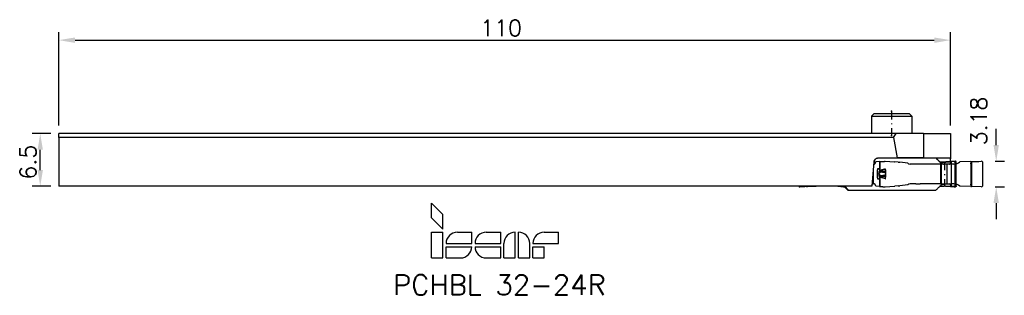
# Model space of a CAD drawing. Extents: x 8 to 130, y -55 to -21.
import ezdxf
from ezdxf.enums import TextEntityAlignment as Align

# ---------------------------------------------------------------- set-up
doc = ezdxf.new("R2010")
doc.units = 0
doc.linetypes.add('DASHDOTX2', pattern=[2, 1, -0.5, 0, -0.5])
doc.layers.get('DEFPOINTS').update_dxf_attribs({"linetype": 'CONTINUOUS'})
for name, color, linetype in [('1', 4, 'CONTINUOUS'), ('2', 7, 'CONTINUOUS'), ('2L', 7, 'CONTINUOUS'), ('4', 2, 'DASHDOTX2'), ('SK6', 5, 'CONTINUOUS')]:
    doc.layers.add(name, color=color, linetype=linetype)
doc.styles.get("Standard").update_dxf_attribs({"font": 'ROMANS.SHX'})
doc.dimstyles.get("Standard").update_dxf_attribs({"dimtxt": 2, "dimasz": 2, "dimexe": 1, "dimexo": 1, "dimgap": 0.5, "dimtad": 1, "dimzin": 9, "dimcen": 0, "dimclrd": 256, "dimclre": 256, "dimclrt": 256, "dimazin": 3, "dimtp": 0.1, "dimtm": 0.1, "dimtfac": 0.71, "dimtofl": 0, "dimtmove": 0, "dimatfit": 3})

# ---------------------------------------------------------------- blocks, each defined once
blk = doc.blocks.new('ISCAR')
at = {"layer": 'SK6'}
for p, q in [((-11.25, 8.5), (-9.5, 6.75)), ((-11.25, 6.25), (-11.25, 8.5)), ((-11.25, 6.25), (-9.5, 4.5)), ((-9.5, 4.5), (-9.5, 6.75)), ((-11.25, 4), (-9.5, 4)), ((-11.25, 0), (-11.25, 4)), ((-9.5, 0), (-9.5, 4)), ((-7.25, 4), (-5, 4)), ((-5, 2.25), (-5, 4)), ((-2.75, 4), (-0.5, 4)), ((-0.5, 2.25), (-0.5, 4)), ((1.75, 0), (1.75, 4)), ((2.25, 0), (2.25, 4)), ((6.25, 4), (8.5, 4)), ((8.5, 2.25), (8.5, 4)), ((-9, 2.25), (-5, 2.25)), ((-9, 1.75), (-5, 1.75)), ((-9, 0), (-9, 1.75)), ((-4.5, 2.25), (-0.5, 2.25)), ((-4.5, 1.75), (-0.5, 1.75)), ((-0.5, 0), (-0.5, 1.75)), ((0, 0), (0, 2.25)), ((4, 0), (4, 2.25)), ((4.5, 2.25), (8.5, 2.25)), ((4.5, 1.75), (6.25, 1.75)), ((4.5, 0), (4.5, 1.75)), ((6.25, 0), (6.25, 1.75)), ((-11.25, 0), (-9.5, 0)), ((-9, 0), (-6.75, 0)), ((-2.75, 0), (-0.5, 0)), ((0, 0), (1.75, 0)), ((2.25, 0), (4, 0)), ((4.5, 0), (6.25, 0))]:
    blk.add_line(p, q, dxfattribs=at)
for centre, start, end in [((-7.25, 2.25), 90, 180), ((-2.75, 2.25), 90, 180), ((1.75, 2.25), 90, 180), ((2.25, 2.25), 0, 90), ((6.25, 2.25), 90, 180), ((-6.75, 1.75), 270, 0), ((-2.75, 1.75), 180, 270)]:
    blk.add_arc(centre, 1.75, start, end, dxfattribs=at)
blk = doc.blocks.new('*U16')
at = {"layer": '2L'}
blk.add_text('3.18', height=2, rotation=90, dxfattribs=at).set_placement((127.69, -36.56))
blk = doc.blocks.new('*D9')
at = {"layer": '2L'}
for p, q in [((128.83, -36.54), (128.83, -34.54)), ((128.71, -38.54), (129.83, -38.54)), ((128.71, -41.72), (129.83, -41.72)), ((128.83, -43.72), (128.83, -45.72))]:
    blk.add_line(p, q, dxfattribs=at)
for points in [[(128.49, -36.54), (129.16, -36.54), (128.83, -38.54)], [(128.49, -43.72), (129.16, -43.72), (128.83, -41.72)]]:
    blk.add_solid(points, dxfattribs=at)
at = {"layer": 'DEFPOINTS', "color": 0}
for p in [(127.71, -38.54), (128.83, -38.54), (127.71, -41.72)]:
    blk.add_point(p, dxfattribs=at)
at = {"layer": '2'}
blk.add_blockref('*U16', (0, 0), dxfattribs=at)
blk = doc.blocks.new('*U14')
at = {"layer": '2L'}
blk.add_text('110', height=2, dxfattribs=at).set_placement((65.19, -23.08))
blk = doc.blocks.new('*D10')
at = {"layer": '2L'}
for p, q in [((13.19, -34.13), (13.19, -22.58)), ((123.19, -34.13), (123.19, -22.58)), ((15.19, -23.58), (121.19, -23.58))]:
    blk.add_line(p, q, dxfattribs=at)
for points in [[(15.19, -23.25), (15.19, -23.92), (13.19, -23.58)], [(121.19, -23.25), (121.19, -23.92), (123.19, -23.58)]]:
    blk.add_solid(points, dxfattribs=at)
at = {"layer": 'DEFPOINTS', "color": 0}
for p in [(123.19, -23.58), (13.19, -35.13), (123.19, -35.13)]:
    blk.add_point(p, dxfattribs=at)
at = {"layer": '2'}
blk.add_blockref('*U14', (0, 0), dxfattribs=at)
blk = doc.blocks.new('*U15')
at = {"layer": '2L'}
blk.add_text('6.5', height=2, rotation=90, dxfattribs=at).set_placement((10.4, -40.8))
blk = doc.blocks.new('*D11')
at = {"layer": '2L'}
for p, q in [((12.19, -35.13), (9.9, -35.13)), ((10.9, -39.63), (10.9, -37.13)), ((12.19, -41.63), (9.9, -41.63))]:
    blk.add_line(p, q, dxfattribs=at)
for points in [[(10.57, -37.13), (11.23, -37.13), (10.9, -35.13)], [(10.57, -39.63), (11.23, -39.63), (10.9, -41.63)]]:
    blk.add_solid(points, dxfattribs=at)
at = {"layer": 'DEFPOINTS', "color": 0}
for p in [(10.9, -35.13), (13.19, -35.13), (13.19, -41.63)]:
    blk.add_point(p, dxfattribs=at)
at = {"layer": '2'}
blk.add_blockref('*U15', (0, 0), dxfattribs=at)

msp = doc.modelspace()

# ---------------------------------------------------------------- linework, layer by layer
at = {"layer": '1'}
for p, q in [((113.778, -32.626), (113.424, -32.98)), ((113.778, -32.626), (114.895, -32.626)), ((114.895, -32.626), (118.071, -32.626)), ((118.071, -32.626), (118.424, -32.98)), ((113.424, -32.98), (114.726, -32.98)), ((113.424, -32.98), (113.424, -35.126)), ((114.726, -32.98), (118.424, -32.98)), ((118.424, -32.98), (118.424, -35.126)), ((116.497, -35.126), (13.192, -35.126)), ((13.192, -35.626), (13.192, -35.126)), ((116.172, -35.626), (116.497, -35.126)), ((119.845, -35.126), (116.497, -35.126)), ((119.845, -35.126), (119.845, -38.126)), ((119.845, -35.126), (123.192, -35.126)), ((123.192, -35.126), (123.192, -38.235)), ((116.172, -35.626), (13.192, -35.626)), ((13.192, -35.626), (13.192, -41.626)), ((116.172, -35.626), (116.607, -38.126)), ((113.748, -38.626), (113.487, -41.626)), ((114.423, -38.573), (113.998, -38.62)), ((114.315, -38.126), (119.434, -38.126)), ((114.317, -38.126), (116.607, -38.126)), ((114.423, -38.573), (114.462, -38.572)), ((114.423, -38.573), (114.423, -38.901)), ((114.462, -38.572), (114.462, -38.901)), ((115.119, -38.544), (115.121, -38.544)), ((115.121, -38.544), (116.297, -38.613)), ((116.297, -38.613), (116.309, -38.614)), ((116.729, -38.651), (116.309, -38.614)), ((119.845, -38.126), (116.607, -38.126)), ((116.729, -38.651), (116.944, -38.673)), ((117.911, -38.784), (116.944, -38.673)), ((119.434, -38.126), (120.179, -38.126)), ((119.845, -38.126), (123.12, -38.126)), ((120.179, -38.126), (121.362, -38.126)), ((121.362, -38.126), (121.38, -38.126)), ((121.881, -38.626), (122.389, -38.626)), ((121.911, -38.656), (121.987, -38.651)), ((121.944, -38.687), (123.296, -38.62)), ((121.987, -38.651), (122.573, -38.614)), ((123.816, -38.544), (122.573, -38.614)), ((122.573, -38.614), (122.579, -38.614)), ((122.574, -38.614), (123.817, -38.544)), ((123.192, -38.579), (123.192, -38.235)), ((123.263, -38.656), (123.263, -41.597)), ((123.72, -38.573), (123.296, -38.62)), ((123.716, -38.572), (123.724, -38.572)), ((123.72, -38.573), (123.724, -38.572)), ((123.72, -38.573), (123.724, -41.351)), ((123.724, -38.572), (123.724, -38.901)), ((123.901, -41.45), (123.901, -38.743)), ((125.703, -38.573), (124.329, -38.62)), ((125.703, -38.573), (125.76, -38.572)), ((125.703, -38.573), (125.703, -38.901)), ((125.703, -38.837), (125.703, -40.73)), ((125.76, -38.572), (125.76, -38.901)), ((127.193, -38.901), (127.193, -38.743)), ((113.669, -39.536), (113.669, -41.351)), ((113.775, -38.901), (113.724, -38.901)), ((114.423, -38.901), (114.423, -39.472)), ((114.423, -39.472), (114.426, -39.474)), ((114.462, -38.901), (114.462, -39.541)), ((114.56, -39.697), (114.556, -39.667)), ((115.14, -39.502), (115.163, -39.502)), ((115.231, -40.146), (115.231, -40.056)), ((118.924, -38.901), (118.213, -38.901)), ((118.956, -38.901), (118.924, -38.901)), ((119.36, -38.901), (118.962, -38.901)), ((119.442, -38.901), (119.36, -38.901)), ((121.958, -38.901), (119.442, -38.901)), ((122.017, -38.901), (121.958, -38.901)), ((121.958, -38.901), (121.958, -41.351)), ((122.726, -38.901), (122.017, -38.901)), ((122.017, -38.901), (122.017, -41.351)), ((123.263, -38.901), (122.726, -38.901)), ((122.726, -38.901), (122.726, -41.351)), ((123.606, -38.901), (123.263, -38.901)), ((123.263, -38.901), (123.263, -41.351)), ((125.703, -38.901), (125.703, -39.472)), ((125.76, -38.901), (125.76, -40.662)), ((127.193, -40.7), (127.193, -38.901)), ((114.423, -40.73), (114.426, -40.728)), ((114.423, -40.73), (114.423, -41.351)), ((114.462, -40.662), (114.462, -41.351)), ((114.556, -40.535), (114.56, -40.505)), ((115.14, -40.7), (115.163, -40.7)), ((125.703, -40.73), (125.703, -41.351)), ((125.76, -40.662), (125.76, -41.351)), ((127.193, -41.351), (127.193, -40.7)), ((113.487, -41.626), (13.192, -41.626)), ((104.617, -41.708), (105.438, -41.638)), ((105.436, -41.68), (105.468, -41.68)), ((105.604, -41.626), (105.438, -41.638)), ((105.468, -41.68), (106.58, -41.632)), ((105.516, -41.679), (105.516, -41.681)), ((106.58, -41.632), (106.625, -41.626)), ((109.28, -41.626), (109.309, -41.638)), ((109.309, -41.638), (109.315, -41.639)), ((109.315, -41.639), (109.975, -41.707)), ((109.975, -41.707), (109.993, -41.708)), ((109.993, -41.708), (110.094, -41.703)), ((110.017, -41.626), (110.518, -42.126)), ((110.592, -42.126), (110.134, -41.626)), ((110.518, -42.126), (110.592, -42.126)), ((110.592, -42.126), (112.906, -42.126)), ((112.906, -42.126), (113.775, -42.126)), ((113.511, -41.351), (113.62, -41.351)), ((113.62, -41.351), (113.669, -41.351)), ((113.775, -41.351), (113.669, -41.351)), ((113.724, -42.126), (114.87, -42.126)), ((113.775, -42.126), (119.434, -42.126)), ((114.423, -41.68), (113.998, -41.632)), ((114.423, -41.351), (114.423, -41.68)), ((114.423, -41.68), (114.462, -41.68)), ((114.462, -41.351), (114.462, -41.68)), ((114.87, -42.126), (118.124, -42.126)), ((115.119, -41.708), (115.121, -41.708)), ((115.121, -41.708), (116.297, -41.639)), ((116.297, -41.639), (116.309, -41.638)), ((116.729, -41.601), (116.309, -41.638)), ((116.729, -41.601), (116.944, -41.579)), ((117.911, -41.468), (116.944, -41.579)), ((118.924, -41.351), (118.213, -41.351)), ((118.924, -41.351), (118.956, -41.351)), ((118.962, -41.351), (119.36, -41.351)), ((119.36, -41.351), (119.442, -41.351)), ((119.434, -42.126), (120.179, -42.126)), ((121.958, -41.351), (119.442, -41.351)), ((120.179, -42.126), (121.362, -42.126)), ((121.362, -42.126), (121.38, -42.126)), ((121.881, -41.626), (122.389, -41.626)), ((121.911, -41.596), (121.987, -41.601)), ((121.944, -41.565), (123.296, -41.632)), ((121.958, -41.351), (122.017, -41.351)), ((121.987, -41.601), (122.573, -41.638)), ((122.017, -41.351), (122.726, -41.351)), ((123.816, -41.708), (122.573, -41.638)), ((122.573, -41.638), (122.579, -41.638)), ((122.574, -41.638), (123.817, -41.708)), ((122.726, -41.351), (123.263, -41.351)), ((123.606, -41.351), (123.263, -41.351)), ((123.72, -41.68), (123.296, -41.632)), ((123.716, -41.68), (123.724, -41.68)), ((123.72, -41.351), (123.72, -41.68)), ((123.72, -41.68), (123.724, -41.68)), ((123.724, -41.351), (123.724, -41.68)), ((123.901, -41.509), (123.901, -41.392)), ((125.703, -41.68), (124.329, -41.632)), ((125.703, -41.351), (125.703, -41.68)), ((125.703, -41.68), (125.76, -41.68)), ((125.76, -41.351), (125.76, -41.68)), ((126.984, -41.708), (125.76, -41.68)), ((127.193, -41.509), (127.193, -41.351))]:
    msp.add_line(p, q, dxfattribs=at)
for points in [[(113.748, -38.626), (113.752, -38.591), (113.759, -38.556), (113.768, -38.522), (113.78, -38.488), (113.794, -38.456), (113.81, -38.424), (113.829, -38.393), (113.849, -38.364), (113.871, -38.336), (113.895, -38.309), (113.92, -38.284), (113.948, -38.26), (113.976, -38.238), (114.006, -38.217), (114.037, -38.199), (114.07, -38.182), (114.103, -38.168), (114.137, -38.155), (114.172, -38.145), (114.208, -38.137), (114.244, -38.131), (114.281, -38.127), (114.317, -38.126)], [(113.775, -38.901), (113.806, -38.896), (113.836, -38.883), (113.895, -38.828), (113.998, -38.62)], [(113.807, -38.43), (113.813, -38.486), (113.819, -38.542), (113.824, -38.599), (113.83, -38.655), (113.836, -38.709), (113.843, -38.757), (113.85, -38.799), (113.858, -38.834), (113.865, -38.862)], [(114.462, -38.572), (114.524, -38.572), (114.581, -38.572), (114.635, -38.572), (114.685, -38.572), (114.732, -38.571), (114.775, -38.57), (114.816, -38.568), (114.853, -38.567), (114.889, -38.565), (114.922, -38.563), (114.952, -38.561), (114.981, -38.559), (115.008, -38.557), (115.034, -38.555), (115.057, -38.552), (115.08, -38.55), (115.1, -38.547), (115.119, -38.544)], [(121.362, -38.126), (121.413, -38.177), (121.464, -38.23), (121.515, -38.282), (121.566, -38.334), (121.617, -38.386), (121.669, -38.438), (121.719, -38.49), (121.771, -38.543), (121.822, -38.595), (121.872, -38.647), (121.925, -38.698), (121.981, -38.744), (122.041, -38.784), (122.105, -38.819), (122.171, -38.848), (122.239, -38.871), (122.31, -38.888), (122.381, -38.898), (122.453, -38.901)], [(121.38, -38.126), (121.431, -38.175), (121.48, -38.224), (121.53, -38.274), (121.579, -38.324), (121.629, -38.373), (121.678, -38.423), (121.728, -38.472), (121.777, -38.522), (121.827, -38.571), (121.876, -38.621), (121.926, -38.67), (121.978, -38.717), (122.035, -38.759), (122.094, -38.796), (122.157, -38.827), (122.222, -38.854), (122.288, -38.874), (122.357, -38.889), (122.426, -38.898), (122.496, -38.901)], [(123.072, -38.901), (123.103, -38.896), (123.134, -38.883), (123.193, -38.828), (123.296, -38.62)], [(123.192, -38.235), (123.158, -38.154), (123.12, -38.126)], [(123.633, -38.57), (123.635, -38.568), (123.64, -38.567), (123.648, -38.565), (123.659, -38.563), (123.672, -38.561), (123.687, -38.559), (123.704, -38.557), (123.723, -38.555), (123.744, -38.552), (123.766, -38.55), (123.79, -38.547), (123.816, -38.544)], [(123.893, -38.66), (123.891, -38.649), (123.889, -38.638), (123.886, -38.628), (123.883, -38.618), (123.879, -38.609), (123.876, -38.6), (123.872, -38.591), (123.868, -38.584), (123.864, -38.577), (123.859, -38.57), (123.855, -38.564), (123.85, -38.559), (123.845, -38.555), (123.84, -38.551), (123.836, -38.548), (123.831, -38.546), (123.826, -38.545), (123.821, -38.544), (123.816, -38.544)], [(114.423, -39.472), (114.409, -39.472), (114.396, -39.472), (114.383, -39.472), (114.37, -39.471), (114.356, -39.471), (114.343, -39.471), (114.33, -39.471), (114.316, -39.471), (114.303, -39.47), (114.29, -39.47), (114.276, -39.47), (114.263, -39.47), (114.25, -39.471), (114.236, -39.471), (114.223, -39.47), (114.209, -39.469), (114.202, -39.471), (114.196, -39.475), (114.192, -39.48), (114.187, -39.492), (114.185, -39.498), (114.176, -39.533), (114.17, -39.572), (114.165, -39.614), (114.161, -39.657), (114.158, -39.701), (114.155, -39.746), (114.153, -39.791), (114.151, -39.836), (114.15, -39.881), (114.148, -39.927), (114.148, -39.973), (114.147, -40.019), (114.147, -40.064), (114.147, -40.11), (114.147, -40.156), (114.147, -40.201), (114.148, -40.247), (114.149, -40.292), (114.15, -40.338), (114.152, -40.383), (114.154, -40.428), (114.156, -40.473), (114.159, -40.518), (114.162, -40.562), (114.167, -40.604), (114.172, -40.644), (114.179, -40.682), (114.189, -40.715), (114.194, -40.725), (114.201, -40.731), (114.208, -40.733), (114.215, -40.733), (114.229, -40.731), (114.244, -40.731), (114.258, -40.732), (114.271, -40.732), (114.285, -40.732), (114.299, -40.732), (114.313, -40.731), (114.326, -40.731), (114.34, -40.731), (114.354, -40.731), (114.368, -40.731), (114.381, -40.73), (114.395, -40.73), (114.409, -40.73), (114.423, -40.73)], [(114.466, -39.697), (114.456, -39.705), (114.447, -39.714), (114.438, -39.723), (114.429, -39.732), (114.42, -39.743), (114.411, -39.754), (114.402, -39.766), (114.393, -39.78), (114.384, -39.794), (114.376, -39.81), (114.367, -39.828), (114.359, -39.848), (114.351, -39.871), (114.343, -39.899), (114.335, -39.931)], [(114.588, -39.862), (114.564, -39.88), (114.539, -39.898), (114.512, -39.918), (114.486, -39.939), (114.459, -39.962), (114.435, -39.987), (114.415, -40.014)], [(114.462, -39.541), (114.465, -39.547), (114.468, -39.554), (114.471, -39.562), (114.475, -39.569), (114.478, -39.576), (114.481, -39.582), (114.484, -39.589), (114.488, -39.596), (114.491, -39.603), (114.494, -39.609), (114.498, -39.616), (114.502, -39.622), (114.506, -39.629), (114.51, -39.635), (114.514, -39.641), (114.518, -39.647), (114.523, -39.652), (114.528, -39.657), (114.533, -39.661), (114.538, -39.665), (114.544, -39.667), (114.55, -39.668), (114.556, -39.667)], [(115.14, -39.502), (115.122, -39.513), (115.1, -39.523), (115.075, -39.53), (115.048, -39.537), (115.019, -39.545), (114.987, -39.553), (114.953, -39.561), (114.916, -39.57), (114.876, -39.581), (114.833, -39.592), (114.786, -39.605), (114.735, -39.618), (114.68, -39.633), (114.62, -39.65), (114.556, -39.667)], [(115.172, -39.921), (115.149, -39.894), (115.124, -39.874), (115.097, -39.857), (115.069, -39.843), (115.039, -39.831), (115.007, -39.821), (114.973, -39.81), (114.936, -39.8), (114.896, -39.79), (114.852, -39.779), (114.805, -39.767), (114.753, -39.754), (114.695, -39.738), (114.631, -39.72), (114.56, -39.697)], [(114.56, -39.697), (114.562, -39.791), (114.588, -39.862)], [(115.187, -40.009), (115.163, -39.991), (115.13, -39.975), (115.087, -39.961), (115.034, -39.949), (114.974, -39.938), (114.907, -39.927), (114.838, -39.915), (114.77, -39.903), (114.704, -39.89), (114.643, -39.876), (114.588, -39.862)], [(114.335, -40.271), (114.343, -40.304), (114.351, -40.331), (114.359, -40.354), (114.367, -40.374), (114.376, -40.392), (114.384, -40.408), (114.393, -40.423), (114.402, -40.436), (114.411, -40.448), (114.42, -40.459), (114.429, -40.47), (114.438, -40.48), (114.447, -40.489), (114.456, -40.497), (114.466, -40.505)], [(114.415, -40.188), (114.424, -40.201), (114.434, -40.213), (114.444, -40.225), (114.456, -40.237), (114.468, -40.248), (114.48, -40.259), (114.493, -40.269), (114.505, -40.279), (114.518, -40.288), (114.53, -40.298), (114.542, -40.307), (114.554, -40.315), (114.566, -40.324), (114.577, -40.332), (114.588, -40.34)], [(114.462, -40.662), (114.465, -40.655), (114.468, -40.648), (114.471, -40.641), (114.475, -40.634), (114.478, -40.627), (114.481, -40.62), (114.484, -40.613), (114.488, -40.606), (114.491, -40.599), (114.494, -40.593), (114.498, -40.586), (114.502, -40.58), (114.506, -40.573), (114.51, -40.567), (114.514, -40.561), (114.518, -40.555), (114.523, -40.55), (114.528, -40.545), (114.533, -40.541), (114.538, -40.537), (114.544, -40.535), (114.55, -40.534), (114.556, -40.535)], [(115.14, -40.7), (115.122, -40.689), (115.1, -40.68), (115.075, -40.672), (115.048, -40.665), (115.019, -40.657), (114.987, -40.649), (114.953, -40.641), (114.916, -40.632), (114.876, -40.621), (114.833, -40.61), (114.786, -40.597), (114.735, -40.584), (114.68, -40.569), (114.62, -40.552), (114.556, -40.535)], [(114.588, -40.34), (114.572, -40.372), (114.558, -40.456), (114.56, -40.505)], [(114.56, -40.505), (114.623, -40.485), (114.68, -40.468), (114.732, -40.454), (114.78, -40.442), (114.824, -40.431), (114.864, -40.42), (114.902, -40.411), (114.936, -40.402), (114.969, -40.393), (114.999, -40.384), (115.028, -40.375), (115.055, -40.364), (115.081, -40.353), (115.105, -40.341), (115.128, -40.325), (115.149, -40.307), (115.17, -40.284), (115.19, -40.256), (115.209, -40.219)], [(114.588, -40.34), (114.628, -40.33), (114.671, -40.32), (114.717, -40.31), (114.765, -40.3), (114.815, -40.291), (114.866, -40.282), (114.916, -40.274), (114.965, -40.266), (115.011, -40.257), (115.053, -40.249), (115.09, -40.24), (115.122, -40.23), (115.149, -40.219), (115.171, -40.207), (115.187, -40.193)], [(105.436, -41.68), (105.42, -41.68), (105.398, -41.68), (105.369, -41.68), (105.336, -41.68), (105.298, -41.681), (105.257, -41.682), (105.213, -41.684), (105.167, -41.685), (105.118, -41.687), (105.068, -41.689), (105.015, -41.691), (104.962, -41.693), (104.907, -41.695), (104.851, -41.698), (104.794, -41.7), (104.736, -41.702), (104.677, -41.705), (104.617, -41.708)], [(113.998, -41.632), (113.895, -41.424), (113.775, -41.351)], [(114.462, -41.68), (114.524, -41.68), (114.581, -41.68), (114.635, -41.68), (114.685, -41.68), (114.732, -41.681), (114.775, -41.682), (114.816, -41.684), (114.853, -41.685), (114.889, -41.687), (114.922, -41.689), (114.952, -41.691), (114.981, -41.693), (115.008, -41.695), (115.034, -41.698), (115.057, -41.7), (115.08, -41.702), (115.1, -41.705), (115.119, -41.708)], [(121.38, -42.126), (121.431, -42.077), (121.48, -42.028), (121.53, -41.978), (121.579, -41.929), (121.629, -41.879), (121.678, -41.83), (121.728, -41.78), (121.777, -41.73), (121.827, -41.681), (121.876, -41.631), (121.926, -41.582), (121.978, -41.535), (122.035, -41.493), (122.094, -41.456), (122.157, -41.425), (122.222, -41.398), (122.288, -41.378), (122.357, -41.363), (122.426, -41.354), (122.496, -41.351)], [(123.296, -41.632), (123.193, -41.424), (123.072, -41.351)], [(123.633, -41.682), (123.635, -41.684), (123.64, -41.685), (123.648, -41.687), (123.659, -41.689), (123.672, -41.691), (123.687, -41.693), (123.704, -41.695), (123.723, -41.697), (123.744, -41.7), (123.766, -41.702), (123.79, -41.705), (123.816, -41.708)], [(123.893, -41.592), (123.891, -41.603), (123.889, -41.614), (123.886, -41.624), (123.883, -41.634), (123.879, -41.644), (123.876, -41.652), (123.872, -41.661), (123.868, -41.668), (123.864, -41.676), (123.859, -41.682), (123.855, -41.688), (123.85, -41.693), (123.845, -41.697), (123.84, -41.701), (123.836, -41.704), (123.831, -41.706), (123.826, -41.707), (123.821, -41.708), (123.816, -41.708)]]:
    msp.add_lwpolyline(points, dxfattribs=at)
for centre, radius, start, end in [((118.224, -38.428), 0.473, 228.71089, 268.65134), ((123.611, -37.838), 1.062, 269.75242, 312.57899), ((123.678, -38.209), 0.364, 262.81696, 275.86582), ((123.445, -38.742), 0.456, 359.8183, 10.3033), ((125.677, -9.435), 29.138, 270.16335, 272.57151), ((126.993, -38.745), 0.201, 24.92536, 92.40787), ((126.994, -38.743), 0.198, 359.98788, 24.73907), ((115.218, -40.101), 0.899, 169.10857, 190.89627), ((114.515, -39.838), 0.203, 207.44733, 240.35034), ((114.535, -40.101), 0.148, 144.38799, 215.65893), ((114.199, -39.638), 0.281, 20.31948, 35.91857), ((111.58, -40.099), 2.914, 7.92928, 12.38761), ((114.51, -39.207), 0.492, 264.86758, 275.83448), ((114.724, -39.634), 0.265, 193.72278, 239.2542), ((112.704, -40.101), 2.508, 2.6937, 13.80629), ((112.601, -40.1), 2.631, 0.96239, 13.14862), ((114.938, -40.1), 0.296, 23.41249, 37.48007), ((115.383, -39.93), 0.211, 177.3309, 201.83389), ((114.99, -40.101), 0.218, 334.94677, 25.05325), ((115.11, -40.101), 0.12, 310.06739, 49.93453), ((114.97, -40.095), 0.264, 8.48684, 25.12975), ((114.515, -40.364), 0.203, 119.73807, 152.51823), ((111.58, -40.103), 2.913, 347.61245, 352.07112), ((114.199, -40.564), 0.281, 324.0842, 339.67995), ((114.724, -40.568), 0.265, 120.74466, 166.27676), ((114.51, -40.995), 0.492, 84.16604, 95.13301), ((112.704, -40.101), 2.508, 346.19371, 357.30627), ((112.6, -40.102), 2.631, 346.85233, 359.03764), ((114.971, -40.107), 0.263, 334.95275, 351.53604), ((104.614, -41.54), 0.168, 210.75152, 271.02527), ((105.39, -40.99), 0.65, 258.45643, 274.19655), ((118.224, -41.824), 0.473, 91.34866, 131.2891), ((123.611, -42.414), 1.062, 47.42101, 90.24757), ((123.678, -42.043), 0.364, 84.13418, 97.18303), ((123.444, -41.51), 0.457, 349.70842, 0.18622), ((126.993, -41.507), 0.201, 267.59214, 335.07463), ((126.994, -41.509), 0.199, 335.28751, 0.02411)]:
    msp.add_arc(centre, radius, start, end, dxfattribs=at)
for p in [(115.924, -32.376), (115.924, -35.377), (122.457, -38.656), (123.263, -38.656), (125.703, -38.837), (105.516, -41.679), (105.516, -41.681), (122.457, -41.597), (123.263, -41.597), (125.703, -41.421)]:
    msp.add_point(p, dxfattribs=at)
at = {"layer": '4'}
for p, q in [((115.924, -32.376), (115.924, -35.377)), ((122.457, -38.656), (122.457, -41.597))]:
    msp.add_line(p, q, dxfattribs=at)

# ---------------------------------------------------------------- block references
at = {"layer": 'SK6', "xscale": 0.7936232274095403, "yscale": 0.7936232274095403, "zscale": 0.793623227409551}
msp.add_blockref('ISCAR', (68.106, -50.488), dxfattribs=at)

# ---------------------------------------------------------------- texts
at = {"layer": 'SK6'}
msp.add_text('PCHBL 32-24R', height=2.5, dxfattribs=at).set_placement((67.539, -53.819), align=Align.MIDDLE_CENTER)

# ---------------------------------------------------------------- dimensions: what is measured, and where the dimension line sits
at = {"layer": '2L'}
dim = msp.add_linear_dim(base=(123.192, -23.584), p1=(13.192, -35.126), p2=(123.192, -35.126), dimstyle='Standard', dxfattribs=at)
dim.commit()
dim.dimension.update_dxf_attribs({"geometry": '*D10', "text_midpoint": (68.192, -22.084)})
dim = msp.add_linear_dim(base=(128.826, -38.544), p1=(127.71, -41.724), p2=(127.71, -38.544), angle=90, dimstyle='Standard', dxfattribs=at)
dim.commit()
dim.dimension.update_dxf_attribs({"geometry": '*D9', "text_midpoint": (126.693, -33.229), "dimtype": 128})
dim = msp.add_linear_dim(base=(10.9, -35.126), p1=(13.192, -41.626), p2=(13.192, -35.126), angle=90, dimstyle='Standard', dxfattribs=at)
dim.commit()
dim.dimension.update_dxf_attribs({"geometry": '*D11', "text_midpoint": (9.4, -38.376)})

doc.saveas('drawing.dxf')
